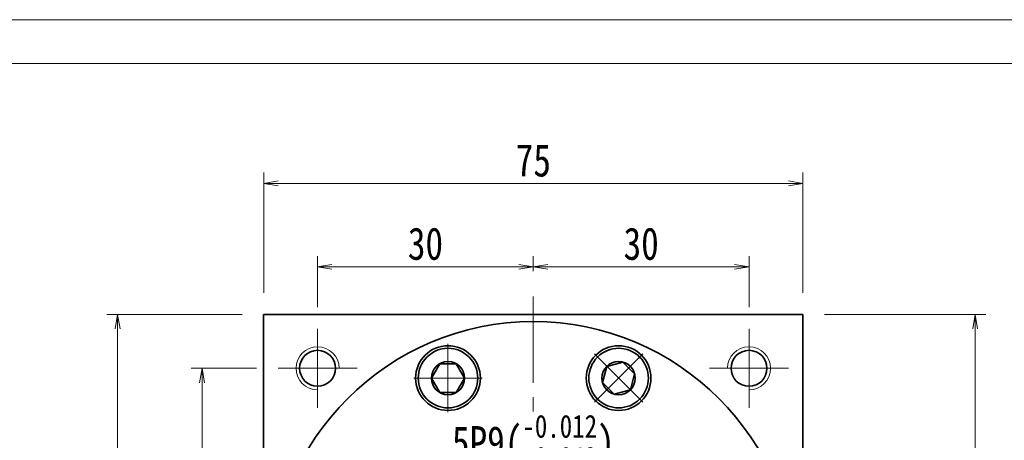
# Model space of a CAD drawing. Header units: millimetres. Extents: x -3 to 509, y -6 to 355.
# Tile 7 of 7: x 253 to 390, y 296 to 355. Entities that reach past the tile are written whole.
import ezdxf

# ---------------------------------------------------------------- set-up
doc = ezdxf.new("R2010")
doc.units = ezdxf.units.MM
doc.set_wipeout_variables(frame=1)
doc.linetypes.add('点画线', pattern=[18, 12, -2, 2, -2])
for name, color, linetype, lineweight in [('中心线层', 1, '点画线', 18), ('图框_外框线', 7, 'Continuous', 18), ('尺寸线层', 3, 'Continuous', 18), ('粗实线层', 7, 'Continuous', 35)]:
    doc.layers.add(name, color=color, linetype=linetype, lineweight=lineweight)
doc.styles.add('宋体', font='SimSun.ttf', dxfattribs={"width": 0.8})
doc.dimstyles.new('A水平标注$0', dxfattribs={"dimtxt": 3.5, "dimasz": 2, "dimexe": 1.5, "dimexo": 3, "dimgap": 1.1, "dimtad": 1, "dimtoh": 1, "dimdec": 4, "dimdsep": 46, "dimtxsty": '宋体', "dimblk": 'OPEN', "dimcen": 3, "dimclrd": 3, "dimclre": 3, "dimclrt": 6, "dimadec": 0, "dimazin": 0, "dimtm": 1e-09, "dimtfac": 1, "dimtdec": 4, "dimtix": 1, "dimtmove": 0, "dimatfit": 3, "dimldrblk": 'OPEN', "dimfxl": 0, "dimlwd": 13, "dimlwe": 13, "dimarcsym": 0})

# ---------------------------------------------------------------- blocks, each defined once
blk = doc.blocks.new('_Open')
at = {"color": 0, "linetype": 'ByBlock', "lineweight": -2}
for p, q in [((-1, 0.167), (0, 0)), ((-1, -0.167), (0, 0)), ((0, 0), (-1, 0))]:
    blk.add_line(p, q, dxfattribs=at)
blk = doc.blocks.new('*D7')
at = {"layer": 'Defpoints', "color": 0, "transparency": 16777216}
for p in [(294.27, 320.25), (324.27, 316.65), (294.27, 311.65)]:
    blk.add_point(p, dxfattribs=at)
at = {"layer": '尺寸线层', "color": 3, "lineweight": 13, "transparency": 16777216}
for p, q in [((294.27, 314.65), (294.27, 321.75)), ((324.27, 319.65), (324.27, 321.75)), ((322.27, 320.25), (296.27, 320.25))]:
    blk.add_line(p, q, dxfattribs=at)
at = {"layer": '尺寸线层', "color": 3, "lineweight": 13, "transparency": 16777216, "xscale": 2, "yscale": 2, "zscale": 2, "rotation": 180}
blk.add_blockref('_Open', (294.27, 320.25), dxfattribs=at)
at = {"layer": '尺寸线层', "color": 3, "lineweight": 13, "transparency": 16777216, "xscale": 2, "yscale": 2, "zscale": 2}
blk.add_blockref('_Open', (324.27, 320.25), dxfattribs=at)
at = {"layer": '尺寸线层', "color": 6, "transparency": 16777216, "insert": (309.27, 323.45), "char_height": 4.5, "attachment_point": 5, "style": '宋体', "bg_fill": 3, "box_fill_scale": 1.1, "bg_fill_color": 257, "bg_fill_transparency": 0}
blk.add_mtext('30', dxfattribs=at)
blk = doc.blocks.new('*D8')
at = {"layer": 'Defpoints', "color": 0, "transparency": 16777216}
for p in [(354.27, 320.25), (324.27, 316.65), (354.27, 311.65)]:
    blk.add_point(p, dxfattribs=at)
at = {"layer": '尺寸线层', "color": 3, "lineweight": 13, "transparency": 16777216}
for p, q in [((324.27, 319.65), (324.27, 321.75)), ((354.27, 314.65), (354.27, 321.75)), ((326.27, 320.25), (352.27, 320.25))]:
    blk.add_line(p, q, dxfattribs=at)
at = {"layer": '尺寸线层', "color": 3, "lineweight": 13, "transparency": 16777216, "xscale": 2, "yscale": 2, "zscale": 2, "rotation": 180}
blk.add_blockref('_Open', (324.27, 320.25), dxfattribs=at)
at = {"layer": '尺寸线层', "color": 3, "lineweight": 13, "transparency": 16777216, "xscale": 2, "yscale": 2, "zscale": 2}
blk.add_blockref('_Open', (354.27, 320.25), dxfattribs=at)
at = {"layer": '尺寸线层', "color": 6, "transparency": 16777216, "insert": (339.27, 323.45), "char_height": 4.5, "attachment_point": 5, "style": '宋体', "bg_fill": 3, "box_fill_scale": 1.1, "bg_fill_color": 257, "bg_fill_transparency": 0}
blk.add_mtext('30', dxfattribs=at)
blk = doc.blocks.new('*D9')
at = {"layer": 'Defpoints', "color": 0, "transparency": 16777216}
for p in [(286.77, 331.86), (286.77, 313.65), (361.77, 313.65)]:
    blk.add_point(p, dxfattribs=at)
at = {"layer": '尺寸线层', "color": 3, "lineweight": 13, "transparency": 16777216}
for p, q in [((286.77, 316.65), (286.77, 333.36)), ((361.77, 316.65), (361.77, 333.36)), ((359.77, 331.86), (288.77, 331.86))]:
    blk.add_line(p, q, dxfattribs=at)
at = {"layer": '尺寸线层', "color": 3, "lineweight": 13, "transparency": 16777216, "xscale": 2, "yscale": 2, "zscale": 2, "rotation": 180}
blk.add_blockref('_Open', (286.77, 331.86), dxfattribs=at)
at = {"layer": '尺寸线层', "color": 3, "lineweight": 13, "transparency": 16777216, "xscale": 2, "yscale": 2, "zscale": 2}
blk.add_blockref('_Open', (361.77, 331.86), dxfattribs=at)
at = {"layer": '尺寸线层', "color": 6, "transparency": 16777216, "insert": (324.27, 335.03), "char_height": 4.5, "attachment_point": 5, "style": '宋体', "bg_fill": 3, "box_fill_scale": 1.1, "bg_fill_color": 257, "bg_fill_transparency": 0}
blk.add_mtext('75', dxfattribs=at)
blk = doc.blocks.new('*D10')
at = {"layer": 'Defpoints', "color": 0, "transparency": 16777216}
for p in [(286.77, 313.65), (266.46, 238.65), (286.77, 238.65)]:
    blk.add_point(p, dxfattribs=at)
at = {"layer": '尺寸线层', "color": 3, "lineweight": 13, "transparency": 16777216}
for p, q in [((283.77, 313.65), (264.96, 313.65)), ((266.46, 311.65), (266.46, 240.65)), ((283.77, 238.65), (264.96, 238.65))]:
    blk.add_line(p, q, dxfattribs=at)
at = {"layer": '尺寸线层', "color": 3, "lineweight": 13, "transparency": 16777216, "xscale": 2, "yscale": 2, "zscale": 2}
for p, rotation in [((266.46, 313.65), 90), ((266.46, 238.65), 270)]:
    blk.add_blockref('_Open', p, dxfattribs=dict(at, rotation=rotation))
at = {"layer": '尺寸线层', "color": 6, "transparency": 16777216, "insert": (263.29, 276.15), "char_height": 4.5, "attachment_point": 5, "rotation": 90, "style": '宋体', "bg_fill": 3, "box_fill_scale": 1.1, "bg_fill_color": 257, "bg_fill_transparency": 0}
blk.add_mtext('75', dxfattribs=at)
blk = doc.blocks.new('*D11')
at = {"layer": 'Defpoints', "color": 0, "transparency": 16777216}
for p in [(288.77, 306.15), (278.2, 276.15), (283.77, 276.15)]:
    blk.add_point(p, dxfattribs=at)
at = {"layer": '尺寸线层', "color": 3, "lineweight": 13, "transparency": 16777216}
for p, q in [((285.77, 306.15), (276.7, 306.15)), ((278.2, 304.15), (278.2, 278.15)), ((280.77, 276.15), (276.7, 276.15))]:
    blk.add_line(p, q, dxfattribs=at)
at = {"layer": '尺寸线层', "color": 3, "lineweight": 13, "transparency": 16777216, "xscale": 2, "yscale": 2, "zscale": 2}
for p, rotation in [((278.2, 306.15), 90), ((278.2, 276.15), 270)]:
    blk.add_blockref('_Open', p, dxfattribs=dict(at, rotation=rotation))
at = {"layer": '尺寸线层', "color": 6, "transparency": 16777216, "insert": (275, 291.15), "char_height": 4.5, "attachment_point": 5, "rotation": 90, "style": '宋体', "bg_fill": 3, "box_fill_scale": 1.1, "bg_fill_color": 257, "bg_fill_transparency": 0}
blk.add_mtext('30', dxfattribs=at)
blk = doc.blocks.new('*X6')
at = {"layer": '中心线层', "linetype": '点画线', "lineweight": 18}
for p, q in [((0, -4.76), (0, 4.76)), ((-4.76, 0), (4.76, 0))]:
    blk.add_line(p, q, dxfattribs=at)
at = {"layer": '粗实线层'}
for p, q in [((-2.31, 0), (-1.15, 2)), ((-1.15, 2), (1.15, 2)), ((2.31, 0), (1.15, 2)), ((2.31, 0), (1.15, 2)), ((-2.31, 0), (-1.15, -2)), ((2.31, 0), (1.15, -2)), ((-1.15, -2), (1.15, -2))]:
    blk.add_line(p, q, dxfattribs=at)
blk.add_circle((0, 0), 2.31, dxfattribs=at)
for start, end in [(0, 180), (180, 360)]:
    blk.add_arc((0, 0), 4.14, start, end, dxfattribs=at)
blk = doc.blocks.new('*D14')
at = {"layer": 'Defpoints', "color": 0, "transparency": 16777216}
for p in [(361.77, 313.65), (354.07, 118.15), (385.71, 118.15)]:
    blk.add_point(p, dxfattribs=at)
at = {"layer": '尺寸线层', "color": 3, "lineweight": 13, "transparency": 16777216}
for p, q in [((364.77, 313.65), (387.21, 313.65)), ((385.71, 311.65), (385.71, 120.15)), ((357.07, 118.15), (387.21, 118.15))]:
    blk.add_line(p, q, dxfattribs=at)
at = {"layer": '尺寸线层', "color": 3, "lineweight": 13, "transparency": 16777216, "xscale": 2, "yscale": 2, "zscale": 2}
for p, rotation in [((385.71, 313.65), 89.99999999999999), ((385.71, 118.15), 270)]:
    blk.add_blockref('_Open', p, dxfattribs=dict(at, rotation=rotation))
at = {"layer": '尺寸线层', "color": 6, "transparency": 16777216, "insert": (382.51, 215.9), "char_height": 4.5, "attachment_point": 5, "rotation": 90, "style": '宋体', "bg_fill": 3, "box_fill_scale": 1.1, "bg_fill_color": 257, "bg_fill_transparency": 0}
blk.add_mtext('195.5', dxfattribs=at)
blk = doc.blocks.new('*D27')
at = {"layer": 'Defpoints', "color": 0, "transparency": 16777216}
for p in [(321.77, 285.25), (326.77, 285.25)]:
    blk.add_point(p, dxfattribs=at)
at = {"layer": '尺寸线层', "color": 3, "lineweight": 13, "transparency": 16777216}
for p, q in [((321.77, 288.25), (321.77, 292.45)), ((326.77, 288.25), (326.77, 292.45)), ((319.77, 290.95), (317.77, 290.95)), ((326.77, 290.95), (321.77, 290.95)), ((328.77, 290.95), (330.77, 290.95))]:
    blk.add_line(p, q, dxfattribs=at)
at = {"layer": '尺寸线层', "color": 3, "lineweight": 13, "transparency": 16777216, "xscale": 2, "yscale": 2, "zscale": 2}
blk.add_blockref('_Open', (321.77, 290.95), dxfattribs=at)
at = {"layer": '尺寸线层', "color": 3, "lineweight": 13, "transparency": 16777216, "xscale": 2, "yscale": 2, "zscale": 2, "rotation": 180}
blk.add_blockref('_Open', (326.77, 290.95), dxfattribs=at)
at = {"layer": '尺寸线层', "color": 6, "transparency": 16777216, "insert": (324.27, 295.87), "char_height": 4.5, "attachment_point": 5, "style": '宋体', "bg_fill": 3, "box_fill_scale": 1.1, "bg_fill_color": 257, "bg_fill_transparency": 0}
blk.add_mtext('{\\A1;\\A1;5P9({\\H0.707107x;\\S-0.012^ -0.042;})}', dxfattribs=at)
at = {"layer": 'Defpoints', "color": 0, "transparency": 16777216}
blk.add_point((321.77, 290.95), dxfattribs=at)

msp = doc.modelspace()

# ---------------------------------------------------------------- linework, layer by layer
at = {"layer": '中心线层'}
for p, q in [((324.26741, 232.15336), (324.26741, 316.65336)), ((294.26741, 300.65336), (294.26741, 311.65336)), ((354.26741, 311.65336), (354.26741, 300.65336)), ((288.76741, 306.15336), (299.76741, 306.15336)), ((348.76741, 306.15336), (359.76741, 306.15336))]:
    msp.add_line(p, q, dxfattribs=at)
at = {"layer": '粗实线层'}
for p, q in [((286.76741, 313.65336), (361.76741, 313.65336)), ((286.76741, 312.75336), (286.76741, 313.65336)), ((286.76741, 313.65336), (286.76741, 238.65336)), ((361.76741, 313.65336), (361.76741, 238.65336))]:
    msp.add_line(p, q, dxfattribs=at)
for centre, radius in [((294.26741, 306.15336), 2.5), ((312.40422, 304.79363), 4.5), ((336.1306, 304.79363), 4.5), ((354.26741, 306.15336), 2.5)]:
    msp.add_circle(centre, radius, dxfattribs=at)
at = {"layer": '粗实线层', "lineweight": 18}
for centre, start, end in [((294.26741, 306.15336), 0, 270), ((354.26741, 306.15336), 270, 180)]:
    msp.add_arc(centre, 3, start, end, dxfattribs=at)

# ---------------------------------------------------------------- next in the draw order: dimensions: what is measured, and where the dimension line sits
at = {"layer": '尺寸线层'}
dim = msp.add_linear_dim(base=(294.26741, 320.24598), p1=(324.26741, 316.65336), p2=(294.26741, 311.65336), dimstyle='A水平标注$0', override={"dimtxt": 4.5, "dimgap": 1, "dimblk": 'Open', "dimtfill": 1, "dimtfillclr": 256}, dxfattribs=at)
dim.commit()
dim.dimension.update_dxf_attribs({"geometry": '*D7', "text_midpoint": (309.26741, 323.4457)})

# ---------------------------------------------------------------- next in the draw order: wipeouts: each hides what was drawn before it
for points in [[(316.54422, 304.79363), (316.54415, 304.81789), (316.54394, 304.84215), (316.54358, 304.86641), (316.54309, 304.89067), (316.54245, 304.91493), (316.54166, 304.93918), (316.54074, 304.96342), (316.53967, 304.98766), (316.53847, 305.01189), (316.53712, 305.03612), (316.53562, 305.06034), (316.53399, 305.08454), (316.53221, 305.10874), (316.5303, 305.13293), (316.52824, 305.15711), (316.52604, 305.18127), (316.52369, 305.20542), (316.52121, 305.22955), (316.51858, 305.25367), (316.51582, 305.27778), (316.51291, 305.30187), (316.50986, 305.32594), (316.50667, 305.34999), (316.50334, 305.37402), (316.49987, 305.39804), (316.49625, 305.42203), (316.4925, 305.446), (316.48861, 305.46995), (316.48457, 305.49388), (316.4804, 305.51778), (316.4804, 305.51778), (316.44233, 305.70646), (316.39554, 305.89318), (316.34011, 306.07752), (316.27618, 306.25908), (316.20388, 306.43747), (316.12336, 306.61231), (316.0348, 306.78322), (315.9384, 306.94983), (315.83435, 307.11178), (315.72289, 307.26871), (315.60426, 307.4203), (315.4787, 307.5662), (315.3465, 307.70612), (315.20794, 307.83973), (315.06332, 307.96676), (314.91295, 308.08693), (314.75716, 308.19999), (314.59628, 308.30568), (314.43066, 308.40377), (314.26066, 308.49406), (314.08665, 308.57636), (313.909, 308.65047), (313.7281, 308.71625), (313.54434, 308.77354), (313.35811, 308.82224), (313.16982, 308.86222), (312.97987, 308.89341), (312.78868, 308.91574), (312.59666, 308.92915), (312.40422, 308.93363), (312.40422, 308.93363), (312.21179, 308.92915), (312.01976, 308.91574), (311.82857, 308.89341), (311.63863, 308.86222), (311.45034, 308.82224), (311.26411, 308.77354), (311.08035, 308.71625), (310.89944, 308.65047), (310.72179, 308.57636), (310.54778, 308.49406), (310.37778, 308.40377), (310.21217, 308.30568), (310.05129, 308.19999), (309.89549, 308.08693), (309.74512, 307.96676), (309.6005, 307.83973), (309.46194, 307.70612), (309.32974, 307.5662), (309.20419, 307.4203), (309.08556, 307.26871), (308.97409, 307.11178), (308.87005, 306.94983), (308.77364, 306.78322), (308.68509, 306.61231), (308.60457, 306.43747), (308.53227, 306.25908), (308.46833, 306.07752), (308.41291, 305.89318), (308.36611, 305.70646), (308.32805, 305.51778), (308.32805, 305.51778), (308.32387, 305.49388), (308.31984, 305.46995), (308.31595, 305.446), (308.31219, 305.42203), (308.30858, 305.39804), (308.30511, 305.37402), (308.30178, 305.34999), (308.29859, 305.32594), (308.29554, 305.30187), (308.29263, 305.27778), (308.28986, 305.25367), (308.28724, 305.22955), (308.28475, 305.20542), (308.28241, 305.18127), (308.28021, 305.15711), (308.27815, 305.13293), (308.27623, 305.10874), (308.27446, 305.08454), (308.27282, 305.06034), (308.27133, 305.03612), (308.26998, 305.01189), (308.26877, 304.98766), (308.26771, 304.96342), (308.26678, 304.93918), (308.266, 304.91493), (308.26536, 304.89067), (308.26486, 304.86641), (308.26451, 304.84215), (308.26429, 304.81789), (308.26422, 304.79363), (308.26422, 304.79363), (308.2699, 304.57696), (308.2869, 304.36088), (308.31519, 304.14599), (308.35469, 303.93287), (308.40529, 303.72212), (308.46685, 303.5143), (308.5392, 303.30998), (308.62215, 303.10974), (308.71546, 302.91411), (308.81888, 302.72363), (308.93213, 302.53882), (309.05489, 302.3602), (309.18684, 302.18824), (309.3276, 302.02343), (309.4768, 301.8662), (309.63402, 301.71701), (309.79884, 301.57624), (309.97079, 301.4443), (310.14942, 301.32153), (310.33422, 301.20828), (310.5247, 301.10486), (310.72033, 301.01155), (310.92058, 300.9286), (311.12489, 300.85625), (311.33271, 300.79469), (311.54347, 300.7441), (311.75658, 300.7046), (311.97148, 300.67631), (312.18755, 300.6593), (312.40422, 300.65363), (312.40422, 300.65363), (312.62089, 300.6593), (312.83697, 300.67631), (313.05186, 300.7046), (313.26498, 300.7441), (313.47573, 300.79469), (313.68355, 300.85625), (313.88787, 300.9286), (314.08811, 301.01155), (314.28374, 301.10486), (314.47422, 301.20828), (314.65903, 301.32153), (314.83765, 301.4443), (315.00961, 301.57624), (315.17442, 301.71701), (315.33165, 301.8662), (315.48084, 302.02343), (315.62161, 302.18824), (315.75355, 302.3602), (315.87632, 302.53882), (315.98957, 302.72363), (316.09299, 302.91411), (316.1863, 303.10974), (316.26925, 303.30998), (316.3416, 303.5143), (316.40316, 303.72212), (316.45375, 303.93287), (316.49325, 304.14599), (316.52154, 304.36088), (316.53855, 304.57696)], [(339.05802, 301.8662), (339.07512, 301.88341), (339.09213, 301.90072), (339.10903, 301.91812), (339.12583, 301.93563), (339.14253, 301.95323), (339.15913, 301.97093), (339.17562, 301.98873), (339.192, 302.00662), (339.20829, 302.02461), (339.22446, 302.0427), (339.24053, 302.06088), (339.25649, 302.07915), (339.27235, 302.09752), (339.28809, 302.11598), (339.30373, 302.13453), (339.31926, 302.15317), (339.33468, 302.1719), (339.34999, 302.19073), (339.36519, 302.20964), (339.38028, 302.22864), (339.39526, 302.24773), (339.41012, 302.26691), (339.42487, 302.28617), (339.43951, 302.30552), (339.45404, 302.32495), (339.46845, 302.34447), (339.48274, 302.36408), (339.49692, 302.38376), (339.51099, 302.40353), (339.52494, 302.42339), (339.52494, 302.42339), (339.63144, 302.58373), (339.73038, 302.74884), (339.82154, 302.91838), (339.90471, 303.09197), (339.97973, 303.26924), (340.04643, 303.44981), (340.10466, 303.63328), (340.1543, 303.81925), (340.19524, 304.00734), (340.2274, 304.19712), (340.2507, 304.3882), (340.26509, 304.58015), (340.27054, 304.77256), (340.26705, 304.96502), (340.25461, 305.15711), (340.23326, 305.34841), (340.20303, 305.53851), (340.16401, 305.727), (340.11626, 305.91347), (340.0599, 306.09753), (339.99505, 306.27876), (339.92184, 306.45679), (339.84043, 306.63121), (339.75101, 306.80167), (339.65375, 306.96779), (339.54888, 307.1292), (339.43663, 307.28557), (339.31722, 307.43655), (339.19093, 307.58181), (339.05802, 307.72105), (339.05802, 307.72105), (338.91878, 307.85396), (338.77351, 307.98025), (338.62254, 308.09966), (338.46617, 308.21192), (338.30475, 308.31678), (338.13864, 308.41404), (337.96818, 308.50346), (337.79376, 308.58487), (337.61573, 308.65808), (337.4345, 308.72293), (337.25044, 308.77929), (337.06397, 308.82704), (336.87548, 308.86606), (336.68538, 308.89629), (336.49407, 308.91764), (336.30199, 308.93008), (336.10953, 308.93357), (335.91712, 308.92812), (335.72517, 308.91373), (335.53409, 308.89043), (335.34431, 308.85827), (335.15622, 308.81733), (334.97025, 308.76769), (334.78677, 308.70946), (334.60621, 308.64276), (334.42894, 308.56775), (334.25535, 308.48457), (334.08581, 308.39341), (333.9207, 308.29448), (333.76036, 308.18797), (333.76036, 308.18797), (333.7405, 308.17402), (333.72073, 308.15995), (333.70105, 308.14577), (333.68144, 308.13148), (333.66192, 308.11707), (333.64249, 308.10254), (333.62314, 308.0879), (333.60387, 308.07315), (333.5847, 308.05829), (333.56561, 308.04331), (333.54661, 308.02822), (333.52769, 308.01302), (333.50887, 307.99771), (333.49014, 307.98229), (333.4715, 307.96676), (333.45295, 307.95112), (333.43449, 307.93538), (333.41612, 307.91952), (333.39785, 307.90356), (333.37967, 307.88749), (333.36158, 307.87132), (333.34359, 307.85503), (333.3257, 307.83865), (333.3079, 307.82216), (333.2902, 307.80556), (333.2726, 307.78886), (333.25509, 307.77206), (333.23769, 307.75516), (333.22038, 307.73816), (333.20317, 307.72105), (333.20317, 307.72105), (333.05398, 307.56383), (332.91321, 307.39901), (332.78127, 307.22706), (332.6585, 307.04843), (332.54525, 306.86363), (332.44183, 306.67315), (332.34852, 306.47752), (332.26557, 306.27727), (332.19322, 306.07296), (332.13166, 305.86514), (332.08107, 305.65438), (332.04157, 305.44127), (332.01328, 305.22637), (331.99627, 305.0103), (331.9906, 304.79363), (331.99627, 304.57696), (332.01328, 304.36088), (332.04157, 304.14599), (332.08107, 303.93287), (332.13166, 303.72212), (332.19322, 303.5143), (332.26557, 303.30998), (332.34852, 303.10974), (332.44183, 302.91411), (332.54525, 302.72363), (332.6585, 302.53882), (332.78127, 302.3602), (332.91321, 302.18824), (333.05398, 302.02343), (333.20317, 301.8662), (333.20317, 301.8662), (333.3604, 301.71701), (333.52521, 301.57624), (333.69717, 301.4443), (333.87579, 301.32153), (334.0606, 301.20828), (334.25108, 301.10486), (334.44671, 301.01155), (334.64695, 300.9286), (334.85127, 300.85625), (335.05909, 300.79469), (335.26984, 300.7441), (335.48296, 300.7046), (335.69785, 300.67631), (335.91393, 300.6593), (336.1306, 300.65363), (336.34727, 300.6593), (336.56334, 300.67631), (336.77823, 300.7046), (336.99135, 300.7441), (337.20211, 300.79469), (337.40993, 300.85625), (337.61424, 300.9286), (337.81449, 301.01155), (338.01012, 301.10486), (338.2006, 301.20828), (338.3854, 301.32153), (338.56403, 301.4443), (338.73598, 301.57624), (338.9008, 301.71701)]]:
    msp.add_wipeout(points).dxf.layer = '粗实线层'

# ---------------------------------------------------------------- next in the draw order: block references
at = {"layer": '粗实线层'}
msp.add_blockref('*X6', (312.40422, 304.79363), dxfattribs=at)

# ---------------------------------------------------------------- next in the draw order: dimensions: what is measured, and where the dimension line sits
at = {"layer": '尺寸线层'}
dim = msp.add_linear_dim(base=(354.26741, 320.24598), p1=(324.26741, 316.65336), p2=(354.26741, 311.65336), dimstyle='A水平标注$0', override={"dimtxt": 4.5, "dimgap": 1, "dimblk": 'Open', "dimtfill": 1, "dimtfillclr": 256}, dxfattribs=at)
dim.commit()
dim.dimension.update_dxf_attribs({"geometry": '*D8', "text_midpoint": (339.26741, 323.4457)})

# ---------------------------------------------------------------- next in the draw order: block references
at = {"layer": '粗实线层', "rotation": 315.0000000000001}
msp.add_blockref('*X6', (336.1306, 304.79363), dxfattribs=at)

# ---------------------------------------------------------------- next in the draw order: dimensions: what is measured, and where the dimension line sits
at = {"layer": '尺寸线层'}
dim = msp.add_linear_dim(base=(286.76741, 331.8559), p1=(361.76741, 313.65336), p2=(286.76741, 313.65336), dimstyle='A水平标注$0', override={"dimtxt": 4.5, "dimgap": 1, "dimblk": 'Open', "dimtfill": 1, "dimtfillclr": 256}, dxfattribs=at)
dim.commit()
dim.dimension.update_dxf_attribs({"geometry": '*D9', "text_midpoint": (324.26741, 335.03048)})

# ---------------------------------------------------------------- next in the draw order: dimensions: what is measured, and where the dimension line sits
dim = msp.add_linear_dim(base=(266.46093, 238.65336), p1=(286.76741, 313.65336), p2=(286.76741, 238.65336), angle=270, dimstyle='A水平标注$0', override={"dimtxt": 4.5, "dimgap": 1, "dimblk": 'Open', "dimtfill": 1, "dimtfillclr": 256}, dxfattribs=at)
dim.commit()
dim.dimension.update_dxf_attribs({"geometry": '*D10', "text_midpoint": (263.28635, 276.15336)})

# ---------------------------------------------------------------- next in the draw order: dimensions: what is measured, and where the dimension line sits
dim = msp.add_linear_dim(base=(278.19503, 276.15336), p1=(288.76741, 306.15336), p2=(283.76741, 276.15336), angle=270, dimstyle='A水平标注$0', override={"dimtxt": 4.5, "dimgap": 1, "dimblk": 'Open', "dimtfill": 1, "dimtfillclr": 256}, dxfattribs=at)
dim.commit()
dim.dimension.update_dxf_attribs({"geometry": '*D11', "text_midpoint": (274.99531, 291.15336)})

# ---------------------------------------------------------------- next in the draw order: linework, layer by layer
at = {"layer": '粗实线层'}
msp.add_circle((324.26741, 276.15336), 36.5, dxfattribs=at)

# ---------------------------------------------------------------- next in the draw order: dimensions: what is measured, and where the dimension line sits
at = {"layer": '尺寸线层'}
dim = msp.add_linear_dim(base=(385.70916, 118.15336), p1=(361.76741, 313.65336), p2=(354.06741, 118.15336), angle=270, dimstyle='A水平标注$0', override={"dimtxt": 4.5, "dimgap": 1}, dxfattribs=at)
dim.commit()
dim.dimension.update_dxf_attribs({"geometry": '*D14', "text_midpoint": (382.50944, 215.90336)})
dim = msp.add_linear_dim(base=(321.76741, 290.95336), p1=(326.76741, 285.25336), p2=(321.76741, 285.25336), text='{\\A1;\\A1;5P9({\\H0.707107x;\\S-0.012^ -0.042;})}', dimstyle='A水平标注$0', override={"dimtxt": 4.5, "dimgap": 1, "dimblk": 'Open', "dimtp": -0.012, "dimtm": 0.042, "dimtdec": 3, "dimtfill": 1, "dimtfillclr": 256, "dimtzin": 8}, dxfattribs=at)
dim.commit()
dim.dimension.update_dxf_attribs({"geometry": '*D27', "text_midpoint": (324.26741, 295.8711)})

# ---------------------------------------------------------------- next in the draw order: linework, layer by layer
at = {"layer": '图框_外框线', "color": 3}
msp.add_lwpolyline([(-0.69745, -5.89915), (509.11353, -5.89915), (509.11353, 354.61004), (-0.69745, 354.61004)], close=True, dxfattribs=at)
at = {"layer": '尺寸线层'}
msp.add_lwpolyline([(29.64844, 0.17002), (503.04435, 0.17002), (503.04435, 348.54086), (29.64844, 348.54086)], close=True, dxfattribs=at)

doc.saveas('drawing.dxf')
